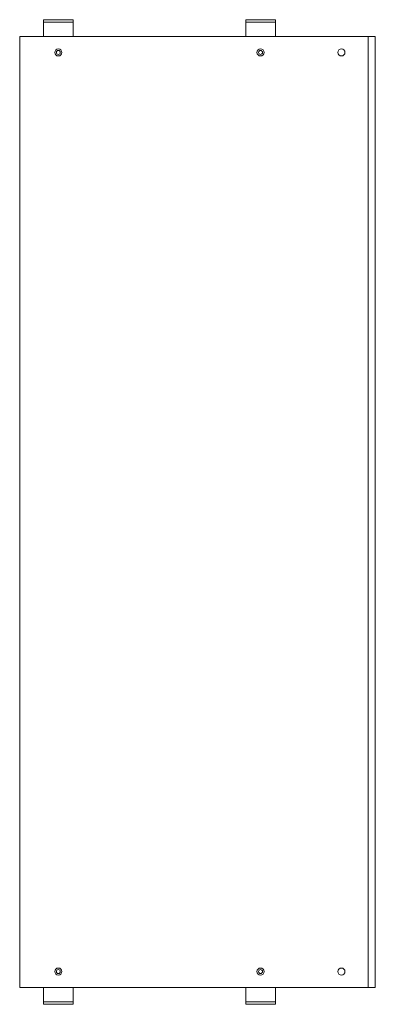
# Model space of a CAD drawing. Header units: millimetres. Extents: x 82 to 381, y -692 to 136.
import ezdxf

# ---------------------------------------------------------------- set-up
doc = ezdxf.new("R2010")
doc.units = ezdxf.units.MM

msp = doc.modelspace()

# ---------------------------------------------------------------- linework, layer by layer
at = {"color": 0, "linetype": 'Continuous', "lineweight": 0}
for p, q in [((104.72, 135.83), (101.72, 135.83)), ((101.72, 133.83), (101.72, 135.83)), ((101.72, 133.83), (104.72, 133.83)), ((101.72, 131.83), (101.72, 133.83)), ((123.72, 135.83), (104.72, 135.83)), ((123.72, 133.83), (104.72, 133.83)), ((126.72, 135.83), (123.72, 135.83)), ((123.72, 133.83), (126.72, 133.83)), ((126.72, 133.83), (126.72, 135.83)), ((126.72, 133.83), (126.72, 131.83)), ((274.72, 135.83), (271.72, 135.83)), ((271.72, 133.83), (271.72, 135.83)), ((271.72, 133.83), (274.72, 133.83)), ((271.72, 131.83), (271.72, 133.83)), ((293.72, 135.83), (274.72, 135.83)), ((293.72, 133.83), (274.72, 133.83)), ((296.72, 135.83), (293.72, 135.83)), ((293.72, 133.83), (296.72, 133.83)), ((296.72, 133.83), (296.72, 135.83)), ((296.72, 133.83), (296.72, 131.83)), ((101.72, 131.83), (101.72, 123.83)), ((126.72, 131.83), (126.72, 123.83)), ((271.72, 131.83), (271.72, 123.83)), ((296.72, 131.83), (296.72, 123.83)), ((81.72, 121.83), (81.72, -678.17)), ((84.97, 121.83), (81.72, 121.83)), ((84.97, 121.83), (372.72, 121.83)), ((101.72, 121.83), (101.72, 123.83)), ((126.72, 123.83), (126.72, 121.83)), ((271.72, 121.83), (271.72, 123.83)), ((296.72, 123.83), (296.72, 121.83)), ((372.72, 121.83), (374.72, 121.83)), ((374.72, 121.83), (374.72, -678.17)), ((380.72, 121.83), (374.72, 121.83)), ((380.72, 121.83), (380.72, -678.17)), ((81.72, -678.17), (84.97, -678.17)), ((84.97, -678.17), (372.72, -678.17)), ((101.72, -680.17), (101.72, -678.17)), ((126.72, -678.17), (126.72, -680.17)), ((271.72, -680.17), (271.72, -678.17)), ((296.72, -678.17), (296.72, -680.17)), ((374.72, -678.17), (372.72, -678.17)), ((374.72, -678.17), (380.72, -678.17)), ((101.72, -688.17), (101.72, -680.17)), ((126.72, -688.17), (126.72, -680.17)), ((271.72, -688.17), (271.72, -680.17)), ((296.72, -688.17), (296.72, -680.17)), ((101.72, -690.17), (101.72, -688.17)), ((101.72, -690.17), (101.72, -692.17)), ((104.72, -690.17), (101.72, -690.17)), ((101.72, -692.17), (104.72, -692.17)), ((104.72, -690.17), (123.72, -690.17)), ((104.72, -692.17), (123.72, -692.17)), ((126.72, -690.17), (123.72, -690.17)), ((123.72, -692.17), (126.72, -692.17)), ((126.72, -688.17), (126.72, -690.17)), ((126.72, -690.17), (126.72, -692.17)), ((271.72, -690.17), (271.72, -688.17)), ((271.72, -690.17), (271.72, -692.17)), ((274.72, -690.17), (271.72, -690.17)), ((271.72, -692.17), (274.72, -692.17)), ((274.72, -690.17), (293.72, -690.17)), ((274.72, -692.17), (293.72, -692.17)), ((296.72, -690.17), (293.72, -690.17)), ((293.72, -692.17), (296.72, -692.17)), ((296.72, -688.17), (296.72, -690.17)), ((296.72, -690.17), (296.72, -692.17))]:
    msp.add_line(p, q, dxfattribs=at)
for centre, radius, start, end in [((114.22, 108.33), 3, 90, 270), ((114.22, 108.33), 1.65, 0, 180), ((114.22, 108.33), 1.65, 180, 0), ((114.22, 108.33), 3, 270, 90), ((284.22, 108.33), 3, 90, 270), ((284.22, 108.33), 1.65, 0, 180), ((284.22, 108.33), 1.65, 180, 0), ((284.22, 108.33), 3, 270, 90), ((352.22, 108.33), 3, 90, 270), ((352.22, 108.33), 3, 270, 90), ((114.22, -664.67), 3, 90, 270), ((114.22, -664.67), 3, 270, 90), ((284.22, -664.67), 3, 90, 270), ((284.22, -664.67), 3, 270, 90), ((352.22, -664.67), 3, 90, 270), ((352.22, -664.67), 3, 270, 90), ((114.22, -664.67), 1.65, 0, 180), ((114.22, -664.67), 1.65, 180, 0), ((284.22, -664.67), 1.65, 0, 180), ((284.22, -664.67), 1.65, 180, 0)]:
    msp.add_arc(centre, radius, start, end, dxfattribs=at)

doc.saveas('drawing.dxf')
